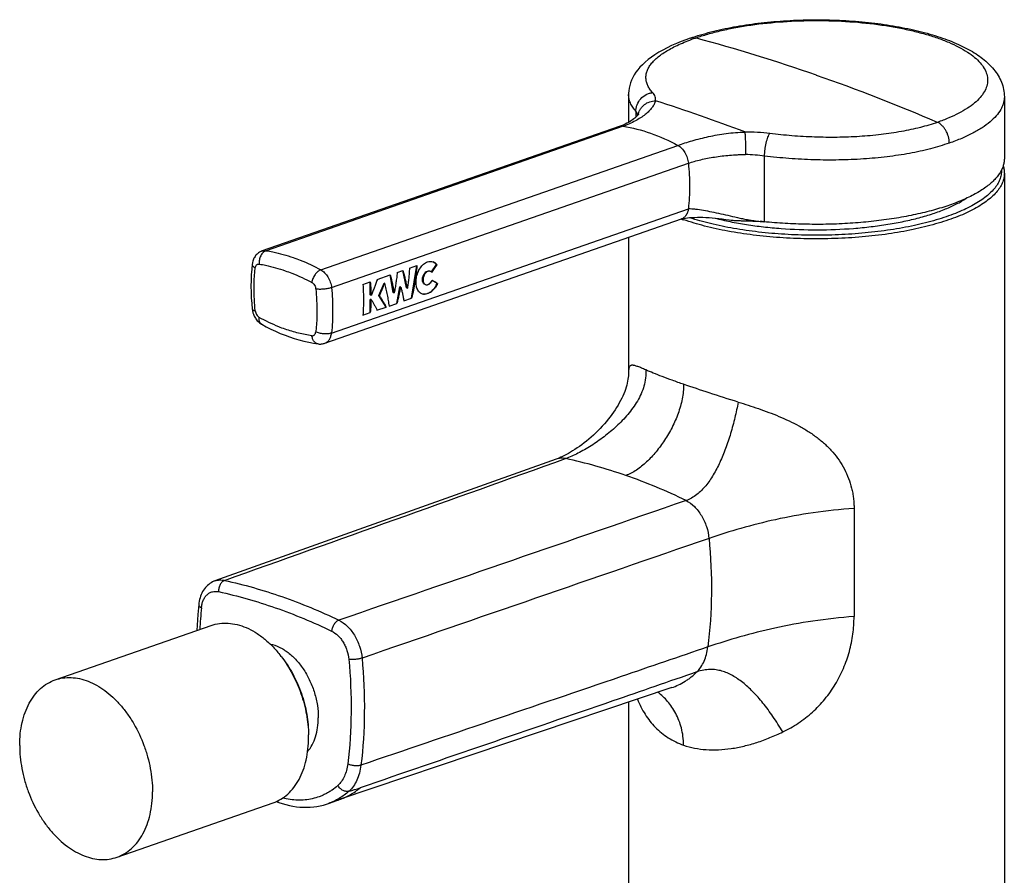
# Model space of a CAD drawing. Header units: millimetres. Extents: x 3 to 360, y -77 to 340.
# Tile 2 of 4: x 3 to 107, y -1 to 90. Entities that reach past the tile are written whole.
import ezdxf

# ---------------------------------------------------------------- set-up
doc = ezdxf.new("R2010")
doc.units = ezdxf.units.MM
doc.header["$LTSCALE"] = 23.1
doc.layers.get('0').update_dxf_attribs({"linetype": 'CONTINUOUS'})

msp = doc.modelspace()

# ---------------------------------------------------------------- linework, layer by layer
at = {"color": 7, "linetype": 'CONTINUOUS'}
for p, q in [((67.41, 82.41), (67.41, 79.44)), ((107.41, 82.16), (107.41, 75.55)), ((66.39, 78.98), (28.39, 65.74)), ((66.39, 78.98), (66.39, 78.98)), ((107.41, 74), (107.41, -64.9)), ((35.07, 55.92), (73.05, 69.15)), ((73.01, 69.14), (73.06, 69.15)), ((67.41, 67.19), (67.41, 52.88)), ((44.07, 63.91), (44.87, 64.19)), ((44.31, 60.71), (44.87, 64.19)), ((46.41, 63.51), (46.97, 64.3)), ((47.02, 64.28), (46.97, 64.3)), ((40.65, 62.72), (42.03, 63.2)), ((42.36, 61.31), (42.03, 63.2)), ((42.77, 63.46), (43.37, 63.66)), ((43.76, 61.8), (43.37, 63.66)), ((39.11, 62.18), (39.91, 62.46)), ((39.91, 61.06), (39.91, 62.46)), ((40.82, 61.01), (41.37, 62.32)), ((41.42, 62.31), (41.37, 62.32)), ((42.73, 60.16), (43.05, 61.91)), ((43.05, 61.91), (43.09, 61.93)), ((43.12, 61.89), (43.05, 61.91)), ((43.16, 61.9), (43.09, 61.93)), ((43.12, 61.89), (43.16, 61.9)), ((47.03, 62.29), (46.48, 62.6)), ((47.08, 62.27), (47.03, 62.29)), ((39.98, 61.03), (39.91, 61.06)), ((39.98, 61.03), (40.01, 61.04)), ((41.6, 59.77), (40.82, 61.01)), ((40.89, 60.98), (40.82, 61.01)), ((42.43, 61.29), (42.36, 61.31)), ((42.43, 61.29), (42.46, 61.3)), ((42.43, 61.29), (42.43, 61.29)), ((42.43, 61.29), (42.43, 61.29)), ((43.83, 61.78), (43.76, 61.8)), ((43.83, 61.78), (43.86, 61.79)), ((43.83, 61.78), (43.83, 61.78)), ((43.83, 61.78), (43.83, 61.78)), ((39.91, 60.58), (39.94, 60.59)), ((39.91, 59.18), (39.91, 60.58)), ((39.98, 60.56), (39.91, 60.58)), ((40.01, 60.57), (39.94, 60.59)), ((39.98, 60.56), (40.01, 60.57)), ((40.62, 59.43), (41.6, 59.77)), ((41.9, 59.87), (42.73, 60.16)), ((43.48, 60.42), (44.31, 60.71)), ((39.11, 58.9), (39.91, 59.18)), ((34.35, 55.85), (34.35, 55.85)), ((59.69, 43.57), (23.37, 30.61)), ((59.82, 43.62), (59.69, 43.57)), ((6.36, 20.07), (22.98, 25.86)), ((72, 19.24), (36.61, 7.31)), ((67.41, 17.69), (67.41, -64.9)), ((12.95, 1.18), (29.56, 6.97)), ((29.89, 7.11), (30.16, 7.01)), ((35.45, 6.9), (36.34, 7.22)), ((35.46, 6.9), (35.45, 6.9)), ((36.34, 7.22), (36.5, 7.27)), ((36.5, 7.27), (36.62, 7.31))]:
    msp.add_line(p, q, dxfattribs=at)
at = {"color": 9, "linetype": 'CONTINUOUS'}
for p, q in [((68.19, 80.62), (68.19, 79.99)), ((66.82, 79.02), (28.82, 65.77)), ((34.64, 63.74), (72.64, 76.99)), ((81.88, 68.87), (81.88, 75.85)), ((35.78, 61.84), (73.77, 75.08)), ((35.78, 57), (73.77, 70.24)), ((81.8, 68.87), (81.81, 68.87)), ((81.8, 68.87), (81.81, 68.87)), ((91.41, 38.31), (91.41, 26.81))]:
    msp.add_line(p, q, dxfattribs=at)
at = {"color": 7, "linetype": 'CONTINUOUS'}
for points in [[(73.98, 88.41), (73.5, 88.24), (72.99, 88.04), (72.49, 87.83), (71.99, 87.61), (71.52, 87.38), (71.06, 87.14), (70.62, 86.9), (70.21, 86.64), (69.83, 86.38), (69.48, 86.12), (69.16, 85.85), (68.87, 85.58), (68.61, 85.31), (68.39, 85.04), (68.18, 84.77), (68.01, 84.49), (67.85, 84.21), (67.72, 83.93), (67.61, 83.65), (67.53, 83.37), (67.47, 83.08), (67.43, 82.8), (67.41, 82.53), (67.41, 82.41)], [(68.45, 80.3), (68.45, 80.3), (68.45, 80.29), (68.44, 80.28), (68.42, 80.25), (68.4, 80.22), (68.37, 80.18), (68.33, 80.13), (68.28, 80.08), (68.22, 80.02), (68.14, 79.95), (68.06, 79.88), (67.96, 79.8), (67.84, 79.71), (67.71, 79.62), (67.57, 79.53), (67.41, 79.44), (67.23, 79.34), (67.04, 79.25), (66.83, 79.15), (66.6, 79.06), (66.39, 78.98)], [(73.06, 69.15), (73.26, 69.19), (73.47, 69.23), (73.69, 69.26), (73.93, 69.29), (74.18, 69.31), (74.45, 69.32), (74.73, 69.33), (75.02, 69.33), (75.32, 69.33), (75.64, 69.32), (75.97, 69.3), (76.31, 69.27), (76.66, 69.24), (77.02, 69.2), (77.38, 69.16), (77.75, 69.11), (78.11, 69.06), (78.34, 69.03)], [(28.39, 65.74), (28.29, 65.7), (28.19, 65.65), (28.1, 65.6), (28.01, 65.54), (27.93, 65.48), (27.85, 65.41), (27.77, 65.33), (27.7, 65.25), (27.64, 65.16), (27.58, 65.06), (27.52, 64.97), (27.47, 64.86), (27.43, 64.76), (27.4, 64.65), (27.37, 64.53), (27.35, 64.41), (27.34, 64.35)], [(27.34, 64.35), (27.28, 63.8), (27.24, 63.2), (27.21, 62.59), (27.2, 61.98), (27.21, 61.37), (27.24, 60.75), (27.28, 60.13), (27.34, 59.55)], [(27.34, 59.55), (27.35, 59.48), (27.36, 59.37), (27.39, 59.25), (27.42, 59.14), (27.46, 59.02), (27.5, 58.91), (27.55, 58.8), (27.61, 58.7), (27.67, 58.59), (27.74, 58.5), (27.81, 58.4), (27.88, 58.31), (27.96, 58.23), (28.05, 58.15), (28.13, 58.08), (28.22, 58.01), (28.31, 57.96), (28.36, 57.93)], [(28.36, 57.93), (28.82, 57.68), (29.32, 57.42), (29.82, 57.19), (30.33, 56.97), (30.84, 56.76), (31.31, 56.59)], [(31.31, 56.59), (31.79, 56.43), (32.31, 56.28), (32.83, 56.14), (33.35, 56.02), (33.87, 55.92), (34.35, 55.85)], [(34.35, 55.85), (34.37, 55.84), (34.46, 55.83), (34.55, 55.83), (34.64, 55.83), (34.73, 55.84), (34.82, 55.85), (34.91, 55.87), (35, 55.89), (35.07, 55.92)], [(67.41, 52.88), (67.41, 52.77), (67.4, 52.62), (67.39, 52.45), (67.37, 52.27), (67.34, 52.08), (67.3, 51.88), (67.26, 51.67), (67.21, 51.45), (67.14, 51.23), (67.07, 51), (66.99, 50.76), (66.89, 50.53), (66.79, 50.29), (66.68, 50.05), (66.56, 49.8), (66.42, 49.56), (66.28, 49.31), (66.13, 49.06), (65.97, 48.81), (65.8, 48.57), (65.62, 48.32), (65.44, 48.07), (65.24, 47.82), (65.04, 47.57), (64.83, 47.33), (64.61, 47.08), (64.38, 46.84), (64.15, 46.6), (63.91, 46.37), (63.67, 46.14), (63.42, 45.92), (63.17, 45.7), (62.92, 45.5), (62.67, 45.3), (62.42, 45.11), (62.17, 44.93), (61.93, 44.76), (61.69, 44.6), (61.45, 44.45), (61.22, 44.31), (61, 44.18), (60.78, 44.06), (60.57, 43.95), (60.37, 43.85), (60.18, 43.77), (60, 43.69), (59.82, 43.62)], [(23.37, 30.61), (23.24, 30.56), (23.1, 30.49), (22.96, 30.41), (22.83, 30.33), (22.71, 30.24), (22.58, 30.13), (22.47, 30.02), (22.36, 29.89), (22.25, 29.76), (22.15, 29.62), (22.06, 29.47), (21.98, 29.31), (21.9, 29.15), (21.84, 28.98), (21.78, 28.8), (21.73, 28.62), (21.69, 28.43), (21.66, 28.23), (21.64, 28.08)], [(21.64, 28.08), (21.55, 27.01), (21.47, 25.89), (21.45, 25.33)], [(30.16, 7.01), (30.51, 6.89), (30.9, 6.78), (31.29, 6.69), (31.67, 6.62), (32.05, 6.56), (32.42, 6.52), (32.8, 6.5), (33.16, 6.5), (33.52, 6.52), (33.88, 6.55), (34.23, 6.59), (34.57, 6.66), (34.91, 6.74), (35.24, 6.83), (35.46, 6.9)]]:
    msp.add_lwpolyline(points, dxfattribs=at)
at = {"color": 9, "linetype": 'CONTINUOUS'}
for centre, radius, start, end in [((26.71, -89.54), 184.28, 70.77, 74.9616), ((22.8, -100.77), 196.16, 66.7327, 70.7701), ((12.78, -98.53), 189.21, 69.2584, 72.3073), ((70.1, 79.96), 1.69, 167.3365, 169.0311), ((81.07, 91.46), 23.71, 250.2183, 250.7837), ((81.9, 74.95), 6.08, 269.2187, 269.8384), ((47.48, -14.29), 59.46, 64.0208, 70.7161), ((70.61, 22.91), 48.92, 174.3423, 177.0457), ((-40.56, 273.28), 276.37, 286.4391, 286.6948)]:
    msp.add_arc(centre, radius, start, end, dxfattribs=at)
at = {"color": 7, "linetype": 'CONTINUOUS'}
for centre, radius, start, end in [((80.11, 50.92), 18.01, 84.5798, 85.855), ((80.83, 72.61), 3.89, 284.6992, 285.7067), ((20.47, 14.96), 12.52, 37.3086, 38.4335), ((20.77, 13.95), 12.57, 0.0031, 1.1241)]:
    msp.add_arc(centre, radius, start, end, dxfattribs=at)
for centre, major_axis, ratio, start_param, end_param in [((32.98, 67.47), (18.72, 22.03), 0.453822, -1.373359, -1.33833), ((27.88, 65.69), (9.18, 19.96), 0.628804, -1.517986, -1.453), ((32.92, 67.45), (22.88, -11.55), 0.084319, 0.94697, 0.979237)]:
    msp.add_ellipse(centre, major_axis=major_axis, ratio=ratio, start_param=start_param, end_param=end_param, dxfattribs=at)
for points, knots in [([(73.98, 88.41), (74.7, 88.66), (76.22, 89.11), (78.63, 89.63), (81.21, 90.02), (83.92, 90.27), (86.7, 90.38), (89.49, 90.35), (92.24, 90.17), (94.9, 89.85), (97.4, 89.39), (99.35, 88.9), (100.8, 88.43), (101.8, 88.06), (102.73, 87.65), (103.6, 87.22), (104.39, 86.75), (105.1, 86.24), (105.74, 85.69), (106.3, 85.1), (106.77, 84.44), (107.13, 83.72), (107.35, 82.96), (107.41, 82.42), (107.41, 82.16)], [0, 0, 0, 0, 0.061868, 0.128775, 0.199843, 0.273937, 0.349764, 0.425946, 0.501088, 0.573845, 0.642991, 0.707505, 0.737794, 0.766693, 0.794188, 0.820306, 0.845129, 0.868797, 0.891514, 0.913547, 0.935194, 0.956727, 0.978324, 1, 1, 1, 1]), ([(107.41, 75.55), (107.41, 75.41), (107.38, 75.14), (107.28, 74.73), (107.11, 74.33), (106.87, 73.93), (106.57, 73.54), (106.21, 73.16), (105.78, 72.78), (105.29, 72.42), (104.74, 72.06), (103.9, 71.59), (102.72, 71.04), (101.14, 70.46), (99.37, 69.94), (97.44, 69.5), (95.38, 69.14), (93.22, 68.86), (90.98, 68.67), (88.68, 68.57), (86.38, 68.57), (84.08, 68.66), (82.56, 68.78), (81.81, 68.85)], [0, 0, 0, 0, 0.01445, 0.029245, 0.044699, 0.061083, 0.078613, 0.097451, 0.117714, 0.139476, 0.162781, 0.187645, 0.241992, 0.302291, 0.368083, 0.438755, 0.513574, 0.59172, 0.672304, 0.754391, 0.837016, 0.919208, 1, 1, 1, 1]), ([(107.29, 74.8), (107.33, 74.67), (107.39, 74.4), (107.41, 74.13), (107.41, 74)], [0, 0, 0, 0, 0.503184, 1, 1, 1, 1]), ([(76.61, 69.24), (77.15, 69.1), (78.26, 68.85), (79.98, 68.54), (81.78, 68.3), (84.29, 68.06), (87.5, 67.95), (90.7, 68.07), (93.2, 68.32), (95, 68.57), (96.71, 68.88), (98.31, 69.26), (99.79, 69.69), (101.12, 70.18), (102.3, 70.71), (103.01, 71.12), (103.33, 71.33)], [0, 0, 0, 0, 0.060687, 0.12472, 0.191495, 0.260358, 0.401547, 0.5426, 0.611297, 0.677844, 0.74159, 0.801936, 0.858347, 0.910368, 0.957654, 1, 1, 1, 1]), ([(73.77, 70.24), (73.77, 70.18), (73.76, 70.05), (73.71, 69.9), (73.66, 69.78), (73.61, 69.69), (73.57, 69.62), (73.51, 69.52), (73.42, 69.41), (73.31, 69.3), (73.18, 69.21), (73.09, 69.17), (73.05, 69.15)], [0, 0, 0, 0, 0.138954, 0.281869, 0.351629, 0.418911, 0.48433, 0.548138, 0.670261, 0.785438, 0.894851, 1, 1, 1, 1]), ([(78.34, 69.03), (78.4, 69.02), (78.52, 69.01), (78.78, 68.99), (79.1, 68.98), (79.48, 68.96), (80, 68.95), (80.64, 68.93), (81.16, 68.91), (81.41, 68.89)], [0, 0, 0, 0, 0.060374, 0.122174, 0.247198, 0.372874, 0.498731, 0.750268, 1, 1, 1, 1]), ([(44.88, 64.19), (44.85, 63.89), (44.79, 63.3), (44.67, 62.43), (44.51, 61.56), (44.38, 60.99), (44.31, 60.71)], [0, 0, 0, 0, 0.252373, 0.503443, 0.752643, 1, 1, 1, 1]), ([(45.41, 61.18), (45.35, 61.2), (45.23, 61.26), (45.09, 61.39), (44.96, 61.57), (44.87, 61.78), (44.81, 62.01), (44.77, 62.37), (44.8, 62.85), (44.95, 63.42), (45.17, 63.86), (45.4, 64.16), (45.58, 64.34), (45.78, 64.48), (45.93, 64.55), (46, 64.58)], [0, 0, 0, 0, 0.04619, 0.093924, 0.144937, 0.200309, 0.260417, 0.325032, 0.464482, 0.610264, 0.75251, 0.819831, 0.883628, 0.943634, 1, 1, 1, 1]), ([(46, 64.58), (46.1, 64.61), (46.3, 64.65), (46.51, 64.62), (46.6, 64.58)], [0, 0, 0, 0, 0.510402, 1, 1, 1, 1]), ([(46.6, 64.58), (46.68, 64.55), (46.84, 64.47), (46.97, 64.35), (47.02, 64.28)], [0, 0, 0, 0, 0.488786, 1, 1, 1, 1]), ([(46.97, 64.3), (46.92, 64.36), (46.81, 64.47), (46.68, 64.55), (46.61, 64.58)], [0, 0, 0, 0, 0.511762, 1, 1, 1, 1]), ([(42.03, 63.2), (42.07, 63.04), (42.13, 62.8), (42.21, 62.48), (42.26, 62.24), (42.31, 62), (42.36, 61.69), (42.41, 61.45), (42.43, 61.29)], [0, 0, 0, 0, 0.254862, 0.381223, 0.50646, 0.630822, 0.754543, 1, 1, 1, 1]), ([(42.77, 63.45), (42.76, 63.27), (42.73, 63), (42.68, 62.64), (42.64, 62.37), (42.6, 62.1), (42.54, 61.74), (42.5, 61.48), (42.46, 61.3)], [0, 0, 0, 0, 0.251244, 0.376599, 0.501684, 0.626554, 0.751242, 1, 1, 1, 1]), ([(43.37, 63.66), (43.42, 63.5), (43.49, 63.27), (43.57, 62.95), (43.63, 62.71), (43.68, 62.48), (43.75, 62.17), (43.8, 61.94), (43.83, 61.78)], [0, 0, 0, 0, 0.255161, 0.381605, 0.506853, 0.631172, 0.754814, 1, 1, 1, 1]), ([(44.08, 63.91), (44.07, 63.73), (44.05, 63.46), (44.02, 63.11), (44, 62.84), (43.96, 62.58), (43.92, 62.22), (43.88, 61.96), (43.86, 61.79)], [0, 0, 0, 0, 0.251637, 0.377101, 0.502204, 0.627019, 0.751603, 1, 1, 1, 1]), ([(45.74, 62.18), (45.71, 62.19), (45.65, 62.22), (45.58, 62.29), (45.52, 62.39), (45.46, 62.55), (45.45, 62.78), (45.51, 63.05), (45.63, 63.31), (45.79, 63.48), (45.93, 63.57), (46.03, 63.61), (46.14, 63.62), (46.2, 63.61), (46.24, 63.6)], [0, 0, 0, 0, 0.049691, 0.101668, 0.157626, 0.218391, 0.353269, 0.5, 0.646731, 0.781609, 0.842374, 0.898332, 0.950309, 1, 1, 1, 1]), ([(46.3, 63.57), (46.27, 63.58), (46.2, 63.6), (46.1, 63.59), (45.99, 63.55), (45.85, 63.46), (45.7, 63.29), (45.58, 63.03), (45.52, 62.75), (45.53, 62.52), (45.58, 62.37), (45.64, 62.27), (45.71, 62.2), (45.77, 62.17), (45.8, 62.16)], [0, 0, 0, 0, 0.050615, 0.103163, 0.159344, 0.220104, 0.354851, 0.501937, 0.649396, 0.784513, 0.844922, 0.90018, 0.95123, 1, 1, 1, 1]), ([(46.46, 63.47), (46.43, 63.49), (46.39, 63.53), (46.33, 63.56), (46.3, 63.57)], [0, 0, 0, 0, 0.509922, 1, 1, 1, 1]), ([(39.12, 62.18), (39.14, 61.9), (39.17, 61.35), (39.19, 60.52), (39.17, 59.7), (39.14, 59.16), (39.12, 58.9)], [0, 0, 0, 0, 0.254969, 0.507016, 0.75525, 1, 1, 1, 1]), ([(39.91, 62.46), (39.92, 62.34), (39.94, 62.16), (39.95, 61.92), (39.96, 61.74), (39.97, 61.56), (39.97, 61.33), (39.98, 61.15), (39.98, 61.03)], [0, 0, 0, 0, 0.252422, 0.378114, 0.50314, 0.627732, 0.752086, 1, 1, 1, 1]), ([(40.66, 62.71), (40.61, 62.57), (40.53, 62.36), (40.43, 62.08), (40.35, 61.87), (40.27, 61.67), (40.16, 61.39), (40.07, 61.18), (40.01, 61.04)], [0, 0, 0, 0, 0.249319, 0.374119, 0.499132, 0.624283, 0.749481, 1, 1, 1, 1]), ([(41.42, 62.31), (41.47, 62.1), (41.55, 61.79), (41.64, 61.38), (41.7, 61.07), (41.76, 60.77), (41.83, 60.37), (41.88, 60.07), (41.9, 59.87)], [0, 0, 0, 0, 0.256635, 0.383536, 0.509447, 0.634082, 0.757187, 1, 1, 1, 1]), ([(43.12, 61.89), (43.1, 61.74), (43.05, 61.52), (42.99, 61.23), (42.95, 61.02), (42.9, 60.8), (42.83, 60.51), (42.77, 60.3), (42.73, 60.16)], [0, 0, 0, 0, 0.251273, 0.376709, 0.502, 0.626993, 0.751554, 1, 1, 1, 1]), ([(43.16, 61.9), (43.19, 61.78), (43.24, 61.59), (43.3, 61.34), (43.34, 61.15), (43.38, 60.97), (43.43, 60.73), (43.46, 60.54), (43.48, 60.42)], [0, 0, 0, 0, 0.254925, 0.381492, 0.507466, 0.632372, 0.755748, 1, 1, 1, 1]), ([(45.8, 62.16), (45.83, 62.15), (45.89, 62.13), (45.99, 62.14), (46.08, 62.17), (46.21, 62.24), (46.36, 62.39), (46.45, 62.53), (46.49, 62.61)], [0, 0, 0, 0, 0.099134, 0.203056, 0.314856, 0.436063, 0.705095, 1, 1, 1, 1]), ([(45.98, 61.2), (46.21, 61.28), (46.52, 61.51), (46.84, 61.91), (46.97, 62.16), (47.03, 62.29)], [0, 0, 0, 0, 0.461183, 0.724078, 1, 1, 1, 1]), ([(47.08, 62.27), (47.02, 62.14), (46.87, 61.9), (46.61, 61.59), (46.31, 61.35), (46.1, 61.23), (45.99, 61.2)], [0, 0, 0, 0, 0.273923, 0.536527, 0.780248, 1, 1, 1, 1]), ([(40.89, 60.98), (40.96, 60.88), (41.08, 60.67), (41.23, 60.42), (41.35, 60.21), (41.46, 60.01), (41.55, 59.86), (41.6, 59.76)], [0, 0, 0, 0, 0.256397, 0.50983, 0.63478, 0.757619, 1, 1, 1, 1]), ([(45.99, 61.2), (45.89, 61.16), (45.74, 61.13), (45.54, 61.14), (45.45, 61.16), (45.41, 61.18)], [0, 0, 0, 0, 0.521927, 0.764612, 1, 1, 1, 1]), ([(45.42, 61.18), (45.51, 61.15), (45.7, 61.13), (45.89, 61.17), (45.98, 61.2)], [0, 0, 0, 0, 0.48387, 1, 1, 1, 1]), ([(39.98, 60.56), (39.98, 60.44), (39.97, 60.27), (39.97, 60.03), (39.96, 59.86), (39.95, 59.69), (39.94, 59.46), (39.92, 59.29), (39.91, 59.18)], [0, 0, 0, 0, 0.252544, 0.378417, 0.504033, 0.629049, 0.753139, 1, 1, 1, 1]), ([(40.01, 60.57), (40.07, 60.47), (40.15, 60.33), (40.26, 60.13), (40.33, 59.99), (40.41, 59.85), (40.51, 59.66), (40.58, 59.52), (40.63, 59.42)], [0, 0, 0, 0, 0.255969, 0.382964, 0.509327, 0.634331, 0.757239, 1, 1, 1, 1]), ([(22.98, 25.86), (23.26, 25.96), (23.86, 26.1), (24.79, 26.13), (25.75, 25.98), (26.72, 25.65), (27.67, 25.15), (28.6, 24.49), (29.48, 23.68), (30.02, 23.07), (30.28, 22.74)], [0, 0, 0, 0, 0.106803, 0.216041, 0.329822, 0.449709, 0.576626, 0.710879, 0.852233, 1, 1, 1, 1]), ([(30.43, 22.55), (30.89, 21.97), (31.71, 20.71), (32.63, 18.63), (33.2, 16.44), (33.34, 14.94), (33.34, 14.2)], [0, 0, 0, 0, 0.245927, 0.5, 0.754073, 1, 1, 1, 1]), ([(30.43, 22.55), (30.88, 21.96), (31.68, 20.69), (32.58, 18.62), (33.17, 16.43), (33.32, 14.94), (33.34, 14.2)], [0, 0, 0, 0, 0.24635, 0.499997, 0.753645, 1, 1, 1, 1]), ([(2.58, 13.09), (2.58, 13.51), (2.62, 14.32), (2.81, 15.5), (3.13, 16.59), (3.57, 17.58), (4.12, 18.43), (4.77, 19.15), (5.52, 19.71), (6.08, 19.97), (6.36, 20.07)], [0, 0, 0, 0, 0.147768, 0.289121, 0.423374, 0.550291, 0.670178, 0.783959, 0.893197, 1, 1, 1, 1]), ([(6.36, 20.07), (6.63, 20.16), (7.19, 20.3), (8.07, 20.34), (8.98, 20.22), (9.89, 19.94), (10.79, 19.5), (11.68, 18.93), (12.53, 18.21), (13.33, 17.38), (14.08, 16.43), (14.98, 15.03), (15.7, 13.49), (16.22, 11.87), (16.6, 10.24), (16.72, 8.99), (16.72, 8.16)], [0, 0, 0, 0, 0.047601, 0.096176, 0.146581, 0.199471, 0.255264, 0.31414, 0.376066, 0.440826, 0.508058, 0.577282, 0.71926, 0.790871, 0.861974, 1, 1, 1, 1]), ([(29.56, 6.97), (29.85, 7.07), (30.4, 7.33), (31.15, 7.89), (31.81, 8.61), (32.36, 9.47), (32.79, 10.45), (33.11, 11.54), (33.3, 12.72), (33.34, 13.54), (33.34, 13.95)], [0, 0, 0, 0, 0.106803, 0.216041, 0.329822, 0.449709, 0.576626, 0.710879, 0.852232, 1, 1, 1, 1]), ([(2.58, 13.09), (2.58, 12.27), (2.71, 11.01), (3.08, 9.38), (3.61, 7.76), (4.33, 6.22), (5.23, 4.82), (5.97, 3.87), (6.78, 3.04), (7.63, 2.32), (8.51, 1.75), (9.42, 1.31), (10.33, 1.03), (11.23, 0.91), (12.11, 0.95), (12.68, 1.09), (12.95, 1.18)], [0, 0, 0, 0, 0.138026, 0.209129, 0.28074, 0.422718, 0.491942, 0.559174, 0.623934, 0.68586, 0.744736, 0.800529, 0.853419, 0.903824, 0.952399, 1, 1, 1, 1]), ([(12.95, 1.18), (13.23, 1.28), (13.78, 1.54), (14.53, 2.1), (15.19, 2.82), (15.74, 3.68), (16.18, 4.66), (16.49, 5.75), (16.68, 6.93), (16.72, 7.74), (16.72, 8.16)], [0, 0, 0, 0, 0.106803, 0.216041, 0.329822, 0.449709, 0.576626, 0.710879, 0.852232, 1, 1, 1, 1])]:
    msp.add_open_spline(points, degree=3, knots=knots, dxfattribs=at)
at = {"color": 9, "linetype": 'CONTINUOUS'}
for points, knots in [([(74.53, 88.42), (74.96, 88.57), (75.88, 88.86), (77.31, 89.23), (78.84, 89.55), (81.03, 89.91), (83.89, 90.2), (87.41, 90.32), (90.92, 90.2), (93.79, 89.91), (95.97, 89.55), (97.5, 89.23), (98.94, 88.86), (100.26, 88.45), (101.46, 87.99), (102.53, 87.49), (103.45, 86.96), (104.22, 86.4), (104.83, 85.82), (105.28, 85.21), (105.52, 84.67), (105.61, 84.25), (105.63, 83.93), (105.61, 83.62), (105.52, 83.19), (105.28, 82.66), (104.83, 82.05), (104.22, 81.46), (103.45, 80.9), (102.53, 80.37), (101.46, 79.88), (100.69, 79.58), (100.29, 79.44)], [0, 0, 0, 0, 0.033998, 0.070296, 0.108634, 0.148719, 0.232822, 0.319852, 0.406882, 0.490985, 0.53107, 0.569409, 0.605706, 0.639704, 0.671185, 0.699983, 0.726004, 0.749242, 0.76982, 0.788037, 0.804432, 0.812208, 0.819852, 0.827496, 0.835272, 0.851667, 0.869884, 0.890462, 0.913701, 0.939721, 0.968519, 1, 1, 1, 1]), ([(69.97, 82.6), (69.86, 82.72), (69.67, 82.96), (69.45, 83.34), (69.3, 83.73), (69.24, 84.13), (69.26, 84.52), (69.36, 84.91), (69.54, 85.3), (69.81, 85.68), (70.15, 86.06), (70.57, 86.43), (71.06, 86.79), (71.62, 87.14), (72.25, 87.48), (73.22, 87.94), (73.99, 88.24), (74.53, 88.42)], [0, 0, 0, 0, 0.053946, 0.103346, 0.149258, 0.193078, 0.236448, 0.281074, 0.328512, 0.380024, 0.436537, 0.498676, 0.566824, 0.64118, 0.721792, 0.808599, 1, 1, 1, 1]), ([(73.98, 88.41), (74.07, 88.44), (74.25, 88.47), (74.44, 88.45), (74.53, 88.42)], [0, 0, 0, 0, 0.487102, 1, 1, 1, 1]), ([(68.19, 80.62), (68.06, 80.76), (67.84, 81.04), (67.59, 81.49), (67.44, 81.95), (67.41, 82.26), (67.41, 82.41)], [0, 0, 0, 0, 0.279434, 0.534677, 0.772108, 1, 1, 1, 1]), ([(68.19, 80.62), (68.18, 80.74), (68.21, 80.98), (68.34, 81.44), (68.67, 81.97), (69.16, 82.35), (69.61, 82.54), (69.85, 82.59), (69.97, 82.6)], [0, 0, 0, 0, 0.121525, 0.245226, 0.496578, 0.749915, 0.875822, 1, 1, 1, 1]), ([(70.28, 81.72), (70.29, 81.8), (70.29, 81.95), (70.24, 82.18), (70.13, 82.4), (70.03, 82.53), (69.97, 82.6)], [0, 0, 0, 0, 0.234032, 0.471268, 0.722988, 1, 1, 1, 1]), ([(107.41, 82.16), (107.41, 82.04), (107.39, 81.81), (107.32, 81.47), (107.19, 81.12), (106.96, 80.66), (106.54, 80.09), (105.87, 79.44), (105.02, 78.83), (104.01, 78.25), (102.84, 77.7), (101.99, 77.38), (101.55, 77.23)], [0, 0, 0, 0, 0.042427, 0.085581, 0.13015, 0.176743, 0.277852, 0.392061, 0.521033, 0.665449, 0.82528, 1, 1, 1, 1]), ([(70.28, 81.72), (70.26, 81.67), (70.21, 81.55), (70.13, 81.37), (70.03, 81.18), (69.85, 80.93), (69.57, 80.61), (69.16, 80.25), (68.67, 79.91), (68.12, 79.58), (67.49, 79.27), (67.05, 79.1), (66.82, 79.02)], [0, 0, 0, 0, 0.041107, 0.084902, 0.13152, 0.18106, 0.28913, 0.409356, 0.541311, 0.684235, 0.837316, 1, 1, 1, 1]), ([(68.45, 80.33), (68.47, 80.43), (68.54, 80.62), (68.68, 80.89), (68.87, 81.13), (69.17, 81.41), (69.65, 81.66), (70.07, 81.72), (70.28, 81.72)], [0, 0, 0, 0, 0.121771, 0.244174, 0.367539, 0.492086, 0.744052, 1, 1, 1, 1]), ([(68.4, 80.22), (68.39, 80.29), (68.33, 80.44), (68.24, 80.56), (68.19, 80.62)], [0, 0, 0, 0, 0.46614, 1, 1, 1, 1]), ([(66.82, 79.02), (66.75, 79.03), (66.6, 79.04), (66.46, 79.01), (66.39, 78.98)], [0, 0, 0, 0, 0.508481, 1, 1, 1, 1]), ([(66.82, 79.02), (67.81, 78.87), (69.82, 78.35), (71.71, 77.5), (72.64, 76.99)], [0, 0, 0, 0, 0.484889, 1, 1, 1, 1]), ([(100.29, 79.44), (99.69, 79.23), (98.42, 78.86), (96.41, 78.43), (94.25, 78.11), (91.97, 77.91), (89.6, 77.82), (87.2, 77.85), (84.81, 77.99), (83.23, 78.15), (82.44, 78.25)], [0, 0, 0, 0, 0.105294, 0.219637, 0.341569, 0.469367, 0.601139, 0.734881, 0.868526, 1, 1, 1, 1]), ([(101.55, 77.23), (101.55, 77.46), (101.5, 77.81), (101.35, 78.26), (101.19, 78.57), (101, 78.86), (100.72, 79.18), (100.47, 79.37), (100.29, 79.44)], [0, 0, 0, 0, 0.260066, 0.393895, 0.526567, 0.655526, 0.778538, 1, 1, 1, 1]), ([(72.64, 76.99), (73.15, 77.17), (74.23, 77.51), (75.64, 77.87), (76.85, 78.11), (77.8, 78.26), (78.79, 78.36), (79.45, 78.4), (79.78, 78.41)], [0, 0, 0, 0, 0.221364, 0.465609, 0.594638, 0.727358, 0.86287, 1, 1, 1, 1]), ([(82.44, 78.25), (82.01, 78.31), (81.12, 78.39), (80.23, 78.41), (79.78, 78.41)], [0, 0, 0, 0, 0.496161, 1, 1, 1, 1]), ([(79.78, 78.41), (79.79, 78.36), (79.8, 78.23), (79.82, 78.01), (79.83, 77.73), (79.84, 77.3), (79.85, 76.72), (79.84, 76.25), (79.84, 76.01)], [0, 0, 0, 0, 0.068784, 0.162058, 0.276441, 0.407739, 0.701326, 1, 1, 1, 1]), ([(81.88, 75.85), (81.88, 76.09), (81.91, 76.45), (81.99, 76.93), (82.06, 77.27), (82.14, 77.58), (82.23, 77.86), (82.33, 78.08), (82.4, 78.2), (82.44, 78.25)], [0, 0, 0, 0, 0.290025, 0.437139, 0.578692, 0.709747, 0.82587, 0.923419, 1, 1, 1, 1]), ([(72.64, 76.99), (72.79, 76.91), (73.08, 76.68), (73.42, 76.22), (73.67, 75.68), (73.75, 75.28), (73.77, 75.08)], [0, 0, 0, 0, 0.22506, 0.474736, 0.737924, 1, 1, 1, 1]), ([(101.55, 77.23), (100.89, 77), (99.49, 76.58), (97.28, 76.1), (94.9, 75.75), (92.38, 75.51), (89.78, 75.41), (87.13, 75.43), (84.49, 75.57), (82.74, 75.74), (81.88, 75.85)], [0, 0, 0, 0, 0.105295, 0.219606, 0.341482, 0.469229, 0.600979, 0.734739, 0.868442, 1, 1, 1, 1]), ([(73.77, 75.08), (73.98, 75.15), (74.42, 75.29), (75.09, 75.47), (75.82, 75.62), (76.57, 75.75), (77.36, 75.86), (78.17, 75.95), (78.86, 75.99), (79.42, 76.01), (79.7, 76.01), (79.84, 76.01)], [0, 0, 0, 0, 0.10722, 0.221431, 0.3414, 0.466236, 0.595228, 0.727712, 0.862942, 0.931318, 1, 1, 1, 1]), ([(81.88, 75.85), (81.54, 75.89), (80.86, 75.96), (80.18, 76), (79.84, 76.01)], [0, 0, 0, 0, 0.496492, 1, 1, 1, 1]), ([(73.77, 75.08), (73.86, 74.26), (73.94, 72.65), (73.86, 71.03), (73.77, 70.24)], [0, 0, 0, 0, 0.50922, 1, 1, 1, 1]), ([(107.41, 74), (107.41, 73.83), (107.37, 73.48), (107.2, 72.96), (106.92, 72.45), (106.54, 71.95), (106.06, 71.47), (105.47, 71), (104.79, 70.54), (104.02, 70.11), (103.16, 69.69), (102.21, 69.3), (101.18, 68.94), (99.67, 68.48), (97.63, 67.98), (95.02, 67.53), (92.24, 67.21), (89.36, 67.04), (86.43, 67.01), (83.53, 67.14), (80.71, 67.41), (78.03, 67.81), (75.56, 68.35), (74, 68.82), (73.26, 69.07)], [0, 0, 0, 0, 0.014021, 0.028575, 0.044126, 0.061042, 0.07958, 0.099907, 0.122117, 0.146243, 0.172276, 0.200173, 0.229859, 0.261239, 0.328592, 0.401146, 0.477615, 0.556586, 0.63657, 0.716046, 0.793511, 0.867521, 0.93674, 1, 1, 1, 1]), ([(107.11, 74.34), (107.11, 74.18), (107.08, 73.83), (106.93, 73.33), (106.68, 72.83), (106.32, 72.34), (105.86, 71.86), (105.31, 71.4), (104.66, 70.96), (103.92, 70.53), (103.1, 70.12), (102.19, 69.73), (101.2, 69.37), (99.75, 68.91), (97.78, 68.42), (95.25, 67.96), (92.56, 67.63), (89.75, 67.44), (86.9, 67.39), (84.06, 67.49), (81.28, 67.73), (78.64, 68.11), (76.18, 68.61), (74.63, 69.04), (73.9, 69.28)], [0, 0, 0, 0, 0.014016, 0.028494, 0.043905, 0.060624, 0.07892, 0.098971, 0.12088, 0.144689, 0.170397, 0.197965, 0.227328, 0.258394, 0.325175, 0.397265, 0.473417, 0.552255, 0.632321, 0.712122, 0.79017, 0.865031, 0.93537, 1, 1, 1, 1]), ([(73.77, 70.25), (73.9, 70.25), (74.15, 70.24), (74.68, 70.19), (75.39, 70.08), (76.28, 69.91), (77.23, 69.71), (78.23, 69.48), (79.08, 69.28), (79.79, 69.13), (80.33, 69.03), (80.87, 68.95), (81.23, 68.9), (81.41, 68.89)], [0, 0, 0, 0, 0.047533, 0.097839, 0.206126, 0.323595, 0.448966, 0.580997, 0.71834, 0.788459, 0.85912, 0.929844, 1, 1, 1, 1]), ([(81.41, 68.89), (81.45, 68.89), (81.51, 68.88), (81.61, 68.88), (81.71, 68.87), (81.77, 68.87), (81.8, 68.87)], [0, 0, 0, 0, 0.251612, 0.50213, 0.75181, 1, 1, 1, 1]), ([(28.82, 65.77), (28.76, 65.75), (28.65, 65.7), (28.49, 65.58), (28.36, 65.42), (28.2, 65.17), (28.08, 64.81), (28.06, 64.5), (28.08, 64.34)], [0, 0, 0, 0, 0.105904, 0.21883, 0.339089, 0.465927, 0.7319, 1, 1, 1, 1]), ([(28.39, 65.74), (28.46, 65.76), (28.6, 65.79), (28.75, 65.78), (28.82, 65.77)], [0, 0, 0, 0, 0.491674, 1, 1, 1, 1]), ([(28.82, 65.77), (29.06, 65.74), (30.04, 65.55), (31, 65.28), (31.71, 65.04)], [0, 0, 0, 0, 0.243351, 1, 1, 1, 1]), ([(31.71, 65.04), (31.95, 64.95), (32.95, 64.58), (33.93, 64.12), (34.64, 63.74)], [0, 0, 0, 0, 0.243296, 1, 1, 1, 1]), ([(27.34, 64.35), (27.34, 64.33), (27.34, 64.29), (27.35, 64.22), (27.41, 64.12), (27.52, 64.02), (27.61, 63.96), (27.66, 63.93)], [0, 0, 0, 0, 0.094756, 0.193557, 0.415315, 0.682838, 1, 1, 1, 1]), ([(27.66, 63.93), (27.67, 64), (27.7, 64.11), (27.78, 64.24), (27.86, 64.31), (27.93, 64.34), (28, 64.35), (28.05, 64.35), (28.08, 64.34)], [0, 0, 0, 0, 0.290178, 0.543247, 0.659315, 0.771667, 0.883999, 1, 1, 1, 1]), ([(28.08, 64.34), (28.31, 64.31), (29.25, 64.13), (30.17, 63.87), (30.86, 63.63)], [0, 0, 0, 0, 0.243285, 1, 1, 1, 1]), ([(27.66, 59.38), (27.62, 59.77), (27.49, 61.28), (27.53, 62.81), (27.66, 63.93)], [0, 0, 0, 0, 0.256425, 1, 1, 1, 1]), ([(30.86, 63.63), (31.09, 63.55), (32.06, 63.19), (33, 62.76), (33.68, 62.39)], [0, 0, 0, 0, 0.243253, 1, 1, 1, 1]), ([(34.64, 63.74), (34.52, 63.7), (34.35, 63.59), (34.16, 63.4), (33.97, 63.17), (33.79, 62.83), (33.7, 62.54), (33.68, 62.39)], [0, 0, 0, 0, 0.219632, 0.343884, 0.474629, 0.743096, 1, 1, 1, 1]), ([(34.64, 63.74), (34.79, 63.66), (35.08, 63.43), (35.42, 62.98), (35.67, 62.43), (35.76, 62.04), (35.78, 61.84)], [0, 0, 0, 0, 0.225439, 0.475095, 0.738081, 1, 1, 1, 1]), ([(33.68, 62.39), (33.74, 62.36), (33.85, 62.28), (33.98, 62.11), (34.07, 61.91), (34.1, 61.76), (34.11, 61.68)], [0, 0, 0, 0, 0.226121, 0.475754, 0.738377, 1, 1, 1, 1]), ([(35.78, 61.84), (35.72, 61.82), (35.59, 61.78), (35.32, 61.72), (34.95, 61.67), (34.58, 61.65), (34.3, 61.66), (34.17, 61.68), (34.11, 61.68)], [0, 0, 0, 0, 0.110429, 0.233962, 0.503196, 0.770754, 0.892266, 1, 1, 1, 1]), ([(34.11, 61.68), (34.15, 61.3), (34.26, 59.78), (34.22, 58.25), (34.11, 57.13)], [0, 0, 0, 0, 0.25718, 1, 1, 1, 1]), ([(35.78, 61.84), (35.86, 61.02), (35.94, 59.4), (35.86, 57.79), (35.78, 57)], [0, 0, 0, 0, 0.509741, 1, 1, 1, 1]), ([(27.34, 59.55), (27.34, 59.54), (27.34, 59.52), (27.36, 59.5), (27.39, 59.47), (27.45, 59.44), (27.54, 59.4), (27.62, 59.39), (27.66, 59.38)], [0, 0, 0, 0, 0.074043, 0.155943, 0.251435, 0.363841, 0.64437, 1, 1, 1, 1]), ([(27.66, 59.38), (27.67, 59.31), (27.7, 59.16), (27.79, 58.96), (27.92, 58.79), (28.02, 58.7), (28.08, 58.67)], [0, 0, 0, 0, 0.262574, 0.526353, 0.776062, 1, 1, 1, 1]), ([(28.36, 57.93), (28.3, 57.96), (28.21, 58.04), (28.11, 58.22), (28.07, 58.44), (28.07, 58.59), (28.08, 58.67)], [0, 0, 0, 0, 0.214305, 0.446571, 0.70769, 1, 1, 1, 1]), ([(30.86, 57.41), (30.62, 57.49), (29.67, 57.85), (28.75, 58.29), (28.08, 58.67)], [0, 0, 0, 0, 0.2454, 1, 1, 1, 1]), ([(33.68, 56.72), (33.21, 56.78), (32.25, 56.97), (31.32, 57.25), (30.86, 57.41)], [0, 0, 0, 0, 0.494862, 1, 1, 1, 1]), ([(33.68, 56.72), (33.71, 56.71), (33.76, 56.71), (33.84, 56.73), (33.91, 56.76), (33.99, 56.82), (34.07, 56.95), (34.1, 57.07), (34.11, 57.13)], [0, 0, 0, 0, 0.118547, 0.233042, 0.346799, 0.463297, 0.714336, 1, 1, 1, 1]), ([(34.35, 55.85), (34.31, 55.85), (34.22, 55.87), (34.06, 55.95), (33.89, 56.12), (33.75, 56.4), (33.7, 56.61), (33.68, 56.72)], [0, 0, 0, 0, 0.107418, 0.217334, 0.451579, 0.712983, 1, 1, 1, 1]), ([(35.78, 57), (35.72, 56.98), (35.59, 56.94), (35.31, 56.9), (34.94, 56.9), (34.57, 56.96), (34.29, 57.05), (34.17, 57.1), (34.11, 57.13)], [0, 0, 0, 0, 0.108583, 0.228943, 0.491924, 0.759228, 0.884724, 1, 1, 1, 1]), ([(35.07, 55.92), (35.12, 55.93), (35.21, 55.97), (35.38, 56.09), (35.57, 56.3), (35.71, 56.63), (35.76, 56.87), (35.78, 57)], [0, 0, 0, 0, 0.110225, 0.222248, 0.45748, 0.715834, 1, 1, 1, 1]), ([(69.23, 53.08), (69.08, 53.15), (68.8, 53.27), (68.47, 53.4), (68.23, 53.48), (68.08, 53.53), (67.94, 53.56), (67.83, 53.57), (67.72, 53.57), (67.63, 53.54), (67.55, 53.49), (67.49, 53.42), (67.45, 53.32), (67.42, 53.2), (67.41, 53.05), (67.41, 52.95), (67.41, 52.89)], [0, 0, 0, 0, 0.203133, 0.375191, 0.449042, 0.514627, 0.572049, 0.621727, 0.664601, 0.702475, 0.738267, 0.775714, 0.818379, 0.868925, 0.929099, 1, 1, 1, 1]), ([(69.23, 53.08), (69.25, 52.79), (69.24, 52.21), (69.06, 51.35), (68.76, 50.53), (68.35, 49.75), (67.87, 49.02), (67.15, 48.1), (66.14, 47.05), (64.82, 45.95), (63.66, 45.14), (62.72, 44.58), (62.03, 44.2), (61.37, 43.88), (60.92, 43.7), (60.7, 43.63)], [0, 0, 0, 0, 0.064376, 0.129162, 0.19428, 0.259598, 0.324986, 0.390325, 0.520342, 0.648723, 0.773927, 0.834535, 0.893073, 0.948656, 1, 1, 1, 1]), ([(73.26, 51.54), (72.86, 51.68), (72.1, 51.95), (71.02, 52.35), (70.08, 52.72), (69.49, 52.96), (69.23, 53.08)], [0, 0, 0, 0, 0.295425, 0.56192, 0.797369, 1, 1, 1, 1]), ([(73.26, 51.54), (73.26, 51.02), (73.18, 50.23), (72.93, 49.2), (72.6, 48.18), (72.07, 46.95), (71.28, 45.59), (70.51, 44.55), (69.85, 43.79), (69.34, 43.28), (68.81, 42.82), (68.26, 42.41), (67.7, 42.07), (67.31, 41.9), (67.11, 41.83)], [0, 0, 0, 0, 0.129716, 0.196493, 0.263688, 0.39757, 0.529006, 0.656465, 0.718319, 0.778664, 0.83728, 0.893909, 0.94825, 1, 1, 1, 1]), ([(79.07, 49.65), (78.04, 49.97), (76.1, 50.58), (74.17, 51.23), (73.26, 51.54)], [0, 0, 0, 0, 0.528196, 1, 1, 1, 1]), ([(79.07, 49.65), (78.97, 49.09), (78.73, 47.97), (78.29, 46.32), (77.76, 44.72), (77.16, 43.25), (76.57, 42.12), (76.05, 41.3), (75.63, 40.74), (75.18, 40.23), (74.68, 39.79), (74.13, 39.41), (73.73, 39.23), (73.52, 39.16)], [0, 0, 0, 0, 0.138069, 0.280292, 0.417301, 0.546783, 0.668724, 0.727069, 0.783793, 0.839064, 0.893159, 0.946543, 1, 1, 1, 1]), ([(79.07, 49.65), (79.43, 49.54), (80.15, 49.31), (81.6, 48.83), (83.06, 48.29), (84.49, 47.66), (85.53, 47.13), (86.54, 46.54), (87.49, 45.88), (88.36, 45.15), (89.15, 44.34), (89.83, 43.47), (90.4, 42.53), (90.85, 41.53), (91.12, 40.66), (91.27, 39.95), (91.35, 39.41), (91.4, 38.86), (91.41, 38.49), (91.41, 38.31)], [0, 0, 0, 0, 0.061938, 0.125104, 0.253931, 0.31894, 0.383868, 0.448376, 0.51218, 0.575096, 0.637073, 0.698209, 0.758714, 0.818865, 0.878959, 0.909083, 0.939285, 0.969588, 1, 1, 1, 1]), ([(60.71, 43.63), (60.54, 43.66), (60.19, 43.69), (59.85, 43.63), (59.69, 43.57)], [0, 0, 0, 0, 0.510622, 1, 1, 1, 1]), ([(67.11, 41.83), (66.05, 42.2), (63.94, 42.87), (61.78, 43.4), (60.7, 43.63)], [0, 0, 0, 0, 0.505108, 1, 1, 1, 1]), ([(73.53, 39.16), (73.85, 39), (74.31, 38.66), (74.82, 38.08), (75.17, 37.56), (75.47, 37), (75.79, 36.19), (75.92, 35.55), (75.96, 35.13)], [0, 0, 0, 0, 0.222113, 0.344178, 0.471814, 0.603296, 0.73663, 1, 1, 1, 1]), ([(91.41, 38.31), (89.95, 38.22), (87.14, 37.93), (83.12, 37.19), (79.43, 36.25), (77.09, 35.51), (75.97, 35.13)], [0, 0, 0, 0, 0.27752, 0.535522, 0.774932, 1, 1, 1, 1]), ([(75.97, 35.13), (76.16, 33.17), (76.33, 29.31), (76.08, 25.45), (75.85, 23.57)], [0, 0, 0, 0, 0.509785, 1, 1, 1, 1]), ([(23.37, 30.61), (23.45, 30.64), (23.61, 30.68), (23.96, 30.72), (24.23, 30.7), (24.4, 30.66)], [0, 0, 0, 0, 0.243476, 0.489745, 1, 1, 1, 1]), ([(24.4, 30.66), (24.3, 30.63), (24.16, 30.53), (24.01, 30.36), (23.91, 30.21), (23.84, 30.03), (23.77, 29.78), (23.75, 29.59), (23.76, 29.46)], [0, 0, 0, 0, 0.216862, 0.337784, 0.465525, 0.598189, 0.733365, 1, 1, 1, 1]), ([(24.4, 30.66), (26.46, 30.21), (30.61, 29.02), (34.59, 27.37), (36.57, 26.42)], [0, 0, 0, 0, 0.489938, 1, 1, 1, 1]), ([(21.93, 27.74), (21.94, 27.88), (21.99, 28.15), (22.11, 28.53), (22.29, 28.87), (22.52, 29.14), (22.79, 29.34), (23.1, 29.46), (23.43, 29.51), (23.65, 29.48), (23.76, 29.46)], [0, 0, 0, 0, 0.148866, 0.288362, 0.41835, 0.539851, 0.655158, 0.767679, 0.881383, 1, 1, 1, 1]), ([(23.76, 29.46), (25.8, 29.01), (29.9, 27.84), (33.84, 26.2), (35.79, 25.27)], [0, 0, 0, 0, 0.489939, 1, 1, 1, 1]), ([(21.64, 28.08), (21.64, 28.07), (21.64, 28.04), (21.66, 27.97), (21.71, 27.89), (21.8, 27.81), (21.88, 27.76), (21.93, 27.74)], [0, 0, 0, 0, 0.093828, 0.191872, 0.41303, 0.681247, 1, 1, 1, 1]), ([(36.57, 26.42), (36.47, 26.38), (36.32, 26.29), (36.16, 26.13), (36, 25.93), (35.86, 25.64), (35.8, 25.39), (35.79, 25.27)], [0, 0, 0, 0, 0.220375, 0.344345, 0.47465, 0.742438, 1, 1, 1, 1]), ([(36.57, 26.42), (36.89, 26.26), (37.36, 25.92), (37.87, 25.34), (38.23, 24.83), (38.53, 24.26), (38.85, 23.45), (38.99, 22.81), (39.03, 22.38)], [0, 0, 0, 0, 0.222279, 0.344353, 0.471967, 0.603411, 0.736703, 1, 1, 1, 1]), ([(91.41, 26.81), (89.94, 26.7), (87.11, 26.39), (83.06, 25.64), (79.33, 24.69), (76.98, 23.95), (75.85, 23.57)], [0, 0, 0, 0, 0.276427, 0.534986, 0.775393, 1, 1, 1, 1]), ([(83.83, 14.52), (84.11, 14.65), (84.67, 14.95), (85.48, 15.45), (86.25, 16), (87.23, 16.83), (88.34, 17.99), (89.45, 19.56), (90.32, 21.27), (90.95, 23.08), (91.32, 24.93), (91.41, 26.18), (91.41, 26.81)], [0, 0, 0, 0, 0.062035, 0.124457, 0.187172, 0.250098, 0.376218, 0.502397, 0.628194, 0.753231, 0.877215, 1, 1, 1, 1]), ([(35.79, 25.27), (36.04, 25.15), (36.38, 24.89), (36.77, 24.46), (37.03, 24.08), (37.26, 23.66), (37.49, 23.06), (37.6, 22.58), (37.63, 22.26)], [0, 0, 0, 0, 0.222428, 0.344525, 0.472134, 0.603549, 0.736799, 1, 1, 1, 1]), ([(29.25, 23.88), (29.59, 23.81), (30.09, 23.64), (30.71, 23.29), (31.35, 22.85), (32.1, 22.15), (32.87, 21.12), (33.52, 19.95), (34, 18.68), (34.3, 17.37), (34.37, 16.48), (34.37, 16.04)], [0, 0, 0, 0, 0.101883, 0.156393, 0.213326, 0.334037, 0.462705, 0.596836, 0.733318, 0.868792, 1, 1, 1, 1]), ([(75.85, 23.57), (72.77, 22.52), (60.46, 18.31), (48.15, 14.12), (38.91, 10.98)], [0, 0, 0, 0, 0.250062, 1, 1, 1, 1]), ([(74.68, 20.92), (74.84, 21.07), (75.13, 21.43), (75.47, 22.06), (75.72, 22.79), (75.81, 23.3), (75.85, 23.57)], [0, 0, 0, 0, 0.226396, 0.467766, 0.72568, 1, 1, 1, 1]), ([(37.63, 22.26), (37.8, 20.38), (37.96, 16.65), (37.73, 12.93), (37.51, 11.12)], [0, 0, 0, 0, 0.50947, 1, 1, 1, 1]), ([(39.03, 22.38), (38.98, 22.37), (38.87, 22.33), (38.64, 22.28), (38.33, 22.24), (38.02, 22.23), (37.78, 22.24), (37.68, 22.26), (37.63, 22.26)], [0, 0, 0, 0, 0.111505, 0.235936, 0.506139, 0.773116, 0.893661, 1, 1, 1, 1]), ([(39.03, 22.38), (39.21, 20.45), (39.37, 16.64), (39.14, 12.83), (38.91, 10.98)], [0, 0, 0, 0, 0.509473, 1, 1, 1, 1]), ([(83.83, 14.52), (83.49, 15.08), (82.82, 16.13), (81.76, 17.57), (80.85, 18.61), (80.11, 19.32), (79.57, 19.78), (79.03, 20.18), (78.48, 20.53), (77.91, 20.81), (77.33, 21.02), (76.71, 21.15), (76.07, 21.19), (75.38, 21.12), (74.92, 21), (74.68, 20.92)], [0, 0, 0, 0, 0.162647, 0.31076, 0.444298, 0.506045, 0.564763, 0.620778, 0.674516, 0.726549, 0.777669, 0.828969, 0.88192, 0.93832, 1, 1, 1, 1]), ([(74.68, 20.92), (71.7, 19.88), (59.75, 15.76), (47.79, 11.65), (38.83, 8.57)], [0, 0, 0, 0, 0.250085, 1, 1, 1, 1]), ([(72, 19.24), (72.25, 19.32), (72.73, 19.52), (73.31, 19.84), (73.76, 20.13), (74.19, 20.45), (74.5, 20.72), (74.68, 20.92)], [0, 0, 0, 0, 0.244756, 0.492927, 0.619449, 0.747397, 1, 1, 1, 1]), ([(68.35, 18.01), (68.58, 17.45), (68.98, 16.64), (69.67, 15.66), (70.25, 15), (70.91, 14.4), (71.63, 13.88), (72.42, 13.45), (72.98, 13.22), (73.26, 13.12)], [0, 0, 0, 0, 0.252523, 0.376744, 0.500121, 0.623303, 0.747125, 0.872433, 1, 1, 1, 1]), ([(73.26, 13.12), (73.26, 13.43), (73.22, 14.05), (73, 15.2), (72.59, 16.25), (72.04, 17.17), (71.44, 17.96), (70.9, 18.46), (70.51, 18.74)], [0, 0, 0, 0, 0.145926, 0.28454, 0.541773, 0.662416, 0.778614, 1, 1, 1, 1]), ([(33.24, 12.43), (33.43, 12.65), (33.76, 13.15), (34.12, 14.02), (34.33, 14.99), (34.37, 15.68), (34.37, 16.04)], [0, 0, 0, 0, 0.223751, 0.464941, 0.724211, 1, 1, 1, 1]), ([(73.26, 13.12), (73.65, 12.98), (74.44, 12.77), (75.69, 12.61), (77, 12.6), (78.34, 12.73), (79.48, 12.96), (80.39, 13.19), (81.08, 13.4), (81.77, 13.64), (82.46, 13.91), (83.15, 14.2), (83.6, 14.41), (83.83, 14.52)], [0, 0, 0, 0, 0.111083, 0.226098, 0.345399, 0.468994, 0.59667, 0.66194, 0.728077, 0.79501, 0.862679, 0.931038, 1, 1, 1, 1]), ([(37.51, 11.12), (37.48, 10.89), (37.39, 10.43), (37.17, 9.8), (36.86, 9.26), (36.6, 8.95), (36.46, 8.82)], [0, 0, 0, 0, 0.275243, 0.533335, 0.77423, 1, 1, 1, 1]), ([(38.91, 10.98), (38.86, 10.96), (38.75, 10.93), (38.52, 10.9), (38.2, 10.91), (37.89, 10.97), (37.66, 11.05), (37.56, 11.09), (37.51, 11.12)], [0, 0, 0, 0, 0.108842, 0.22952, 0.493057, 0.760318, 0.885414, 1, 1, 1, 1]), ([(38.91, 10.98), (38.87, 10.7), (38.77, 10.15), (38.5, 9.39), (38.14, 8.74), (37.82, 8.37), (37.65, 8.21)], [0, 0, 0, 0, 0.27531, 0.533421, 0.774314, 1, 1, 1, 1]), ([(36.46, 8.82), (36.26, 8.64), (35.95, 8.4), (35.51, 8.11), (35.17, 7.93), (34.82, 7.76), (34.35, 7.57), (33.73, 7.39), (32.96, 7.27), (32.17, 7.24), (31.37, 7.31), (30.83, 7.41), (30.57, 7.47)], [0, 0, 0, 0, 0.125631, 0.187496, 0.248949, 0.310094, 0.371057, 0.492973, 0.615909, 0.740827, 0.868601, 1, 1, 1, 1]), ([(37.65, 8.21), (37.6, 8.2), (37.5, 8.18), (37.33, 8.18), (37.17, 8.22), (36.94, 8.31), (36.68, 8.5), (36.52, 8.71), (36.46, 8.82)], [0, 0, 0, 0, 0.105148, 0.217032, 0.336361, 0.462622, 0.729045, 1, 1, 1, 1]), ([(36.62, 7.31), (37.02, 7.45), (37.8, 7.8), (38.5, 8.29), (38.83, 8.57)], [0, 0, 0, 0, 0.495136, 1, 1, 1, 1]), ([(37.65, 8.21), (37.49, 8.07), (37.15, 7.79), (36.61, 7.44), (36.05, 7.14), (35.66, 6.97), (35.46, 6.9)], [0, 0, 0, 0, 0.254455, 0.505131, 0.753056, 1, 1, 1, 1]), ([(30.16, 7.01), (30.12, 7.02), (30.05, 7.06), (29.99, 7.11), (29.96, 7.14)], [0, 0, 0, 0, 0.491254, 1, 1, 1, 1])]:
    msp.add_open_spline(points, degree=3, knots=knots, dxfattribs=at)
for points in [[(24.4, 30.66), (36.5, 34.98), (48.6, 39.31), (60.7, 43.63)], [(73.52, 39.16), (61.2, 34.91), (48.88, 30.67), (36.57, 26.42)], [(75.97, 35.13), (63.66, 30.88), (51.34, 26.63), (39.03, 22.38)]]:
    msp.add_open_spline(points, degree=3, dxfattribs=at)

doc.saveas('drawing.dxf')
